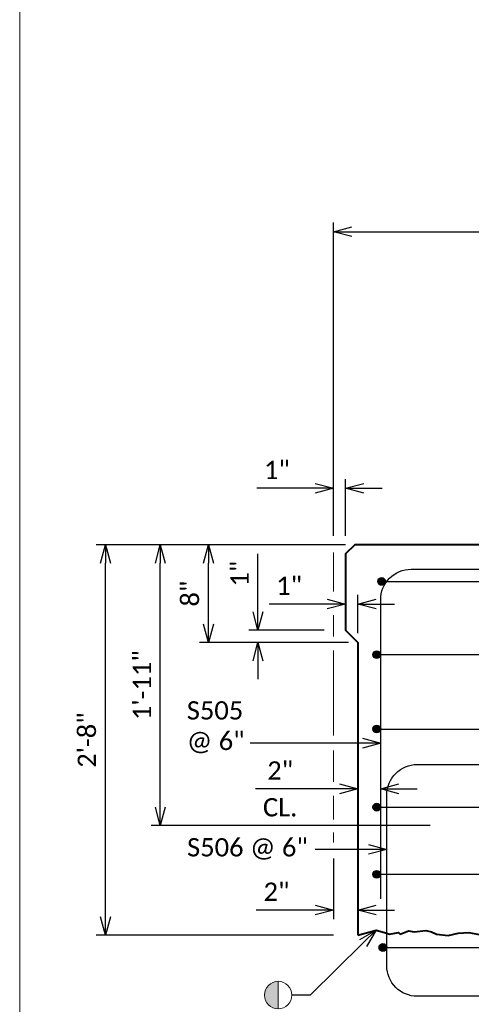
# Model space of a CAD drawing. Extents: x -1659 to -530, y -2368 to -1849.
# Tile 2 of 12: x -1415 to -1378, y -2327 to -2246. Entities that reach past the tile are written whole.
import ezdxf
from ezdxf import colors
from ezdxf.entities.mleader import LeaderData, LeaderLine
from ezdxf.enums import TextEntityAlignment as Align
from ezdxf.math import Vec2, Vec3

# ---------------------------------------------------------------- set-up
doc = ezdxf.new("R2010")
doc.units = 0
doc.header["$MEASUREMENT"] = 0
doc.linetypes.add('Wisdot2', pattern=[0.125, 0.0625, -0.0625])
for name, color, linetype, lineweight in [('B_ANNO_DIM', 7, 'Continuous', 18), ('B_ANNO_SYMB', 7, 'Continuous', 18), ('B_ANNO_TEXT', 7, 'Continuous', 18), ('B_CONC_DECK', 1, 'Continuous', 40), ('B_CONC_PPT', 12, 'Continuous', 40), ('B_DETAIL_HIDDEN', 7, 'Wisdot2', 25), ('B_REBAR', 5, 'Continuous', 25)]:
    doc.layers.add(name, color=color, linetype=linetype, lineweight=lineweight)
doc.layers.add('B_ANNO_NOPLOT', color=47, linetype='Continuous', lineweight=18, plot=False)
doc.styles.add('Annotative', font='calibri.ttf', dxfattribs={"height": 0.0625})
doc.styles.get("Standard").update_dxf_attribs({"font": 'calibri.ttf'})
doc.dimstyles.new('Annotative', dxfattribs={"dimscale": 0, "dimtxt": 0.0625, "dimasz": 0.0625, "dimexe": 0.03125, "dimexo": 0.03125, "dimgap": 0.03125, "dimtad": 1, "dimdec": 3, "dimzin": 3, "dimdsep": 46, "dimlunit": 4, "dimtxsty": 'Standard', "dimblk": 'OPEN30', "dimcen": 0.03125, "dimaunit": 1, "dimadec": 0, "dimazin": 3, "dimtfac": 0.75, "dimtdec": 3, "dimtofl": 0, "dimtmove": 0, "dimatfit": 3, "dimldrblk": 'OPEN30', "dimfxl": 1, "dimtfill": 1, "dimfrac": 1, "dimtolj": 1, "dimtzin": 0, "dimarcsym": 0})

# ---------------------------------------------------------------- blocks, each defined once
blk = doc.blocks.new('INS_PPTAELEC_BASE')
at = {"layer": 'B_ANNO_NOPLOT', "flags": 128}
blk.add_lwpolyline([(0, 0), (0, 252), (323.9277, 252), (323.9277, 238.8552), (378, 238.8552), (378, 40.4996), (316.5708, 40.4996), (316.5708, 0)], close=True, dxfattribs=at)
blk = doc.blocks.new('rebar - section A')
at = {"layer": 'B_REBAR'}
h = blk.add_hatch(color=256, dxfattribs=at)
edge = h.paths.add_edge_path()
edge.add_arc((1.949, 29), 0.318, 0, 360)
h = blk.add_hatch(color=256, dxfattribs=at)
edge = h.paths.add_edge_path()
edge.add_arc((26.324, 29), 0.318, 0, 360)
h = blk.add_hatch(color=256, dxfattribs=at)
edge = h.paths.add_edge_path()
edge.add_arc((26.935, 29.408), 0.375, 0, 360)
h = blk.add_hatch(color=256, dxfattribs=at)
edge = h.paths.add_edge_path()
edge.add_arc((32.455, 29.387), 0.375, 0, 360)
h = blk.add_hatch(color=256, dxfattribs=at)
edge = h.paths.add_edge_path()
edge.add_arc((1.557, 23), 0.318, 0, 360)
h = blk.add_hatch(color=256, dxfattribs=at)
edge = h.paths.add_edge_path()
edge.add_arc((26.305, 23), 0.318, 0, 360)
h = blk.add_hatch(color=256, dxfattribs=at)
edge = h.paths.add_edge_path()
edge.add_arc((26.954, 20.54), 0.375, 0, 360)
h = blk.add_hatch(color=256, dxfattribs=at)
edge = h.paths.add_edge_path()
edge.add_arc((1.557, 16.9), 0.318, 0, 360)
h = blk.add_hatch(color=256, dxfattribs=at)
edge = h.paths.add_edge_path()
edge.add_arc((26.305, 16.9), 0.318, 0, 360)
h = blk.add_hatch(color=256, dxfattribs=at)
edge = h.paths.add_edge_path()
edge.add_arc((32.25, 13.928), 0.375, 0, 360)
h = blk.add_hatch(color=256, dxfattribs=at)
edge = h.paths.add_edge_path()
edge.add_arc((26.75, 11.873), 0.375, 0, 360)
h = blk.add_hatch(color=256, dxfattribs=at)
edge = h.paths.add_edge_path()
edge.add_arc((32.25, 11.873), 0.375, 0, 360)
h = blk.add_hatch(color=256, dxfattribs=at)
edge = h.paths.add_edge_path()
edge.add_arc((1.557, 10.5), 0.318, 0, 360)
h = blk.add_hatch(color=256, dxfattribs=at)
edge = h.paths.add_edge_path()
edge.add_arc((26.693, 10.5), 0.318, 0, 360)
h = blk.add_hatch(color=256, dxfattribs=at)
edge = h.paths.add_edge_path()
edge.add_arc((1.557, 5), 0.318, 0, 360)
h = blk.add_hatch(color=256, dxfattribs=at)
edge = h.paths.add_edge_path()
edge.add_arc((26.693, 5), 0.318, 0, 360)
h = blk.add_hatch(color=256, dxfattribs=at)
edge = h.paths.add_edge_path()
edge.add_arc((26.989, 3.766), 0.375, 0, 360)
h = blk.add_hatch(color=256, dxfattribs=at)
edge = h.paths.add_edge_path()
edge.add_arc((32.25, 2.666), 0.375, 0, 360)
h = blk.add_hatch(color=256, dxfattribs=at)
edge = h.paths.add_edge_path()
edge.add_arc((2.057, -1), 0.318, 0, 360)
h = blk.add_hatch(color=256, dxfattribs=at)
edge = h.paths.add_edge_path()
edge.add_arc((26.693, -1), 0.318, 0, 360)
h = blk.add_hatch(color=256, dxfattribs=at)
edge = h.paths.add_edge_path()
edge.add_arc((2.057, -7), 0.318, 0, 360)
h = blk.add_hatch(color=256, dxfattribs=at)
edge = h.paths.add_edge_path()
edge.add_arc((26.693, -7), 0.318, 0, 360)
at = {"layer": 'B_DETAIL_HIDDEN'}
blk.add_line((32.845, 14.687), (32.845, 30.393), dxfattribs=at)
at = {"layer": 'B_REBAR'}
for p, q in [((26.638, 4.847), (26.586, 30.393)), ((1.631, 29), (26.641, 29)), ((1.24, 23), (26.305, 23)), ((1.24, 16.9), (26.305, 16.9)), ((32.866, 4.484), (32.845, 14.687)), ((1.24, 10.5), (27.01, 10.5)), ((26.375, -4.554), (26.375, 11.258)), ((1.24, 5), (27.01, 5)), ((1.74, -1), (27.01, -1)), ((1.74, -7), (27.01, -7))]:
    blk.add_line(p, q, dxfattribs=at)
at = {"layer": 'B_REBAR', "flags": 128}
for points in [[(1.875, 3), (1.875, 27.5, -0.414214), (4.375, 30), (23.375, 30, -0.414214), (25.875, 27.5), (25.875, 3)], [(12.875, 2.5), (12.875, 27, -0.414214), (15.375, 29.5), (24.375, 29.5)], [(14.375, -5), (4.875, -5, -0.414214), (2.375, -2.5), (2.375, 11.5, -0.414214), (4.875, 14), (30.625, 14, -0.414214), (33.125, 11.5), (33.125, -2.125, 0.414214), (35, -4), (43.125, -4)], [(24.875, -4.5), (15.875, -4.5, -0.414214), (13.375, -2), (13.375, 12, -0.414214), (15.875, 14.5), (25.375, 14.5)], [(32.602, 11.633), (32.625, -2.679, 0.414214), (34.5, -4.554), (41.625, -4.554)]]:
    blk.add_lwpolyline(points, format="xyb", dxfattribs=at)
at = {"layer": 'B_REBAR'}
for centre, radius in [((1.949, 29), 0.318), ((26.324, 29), 0.318), ((26.935, 29.408), 0.375), ((32.455, 29.387), 0.375), ((1.557, 23), 0.318), ((26.305, 23), 0.318), ((26.954, 20.54), 0.375), ((1.557, 16.9), 0.318), ((26.305, 16.9), 0.318), ((32.25, 13.928), 0.375), ((26.75, 11.873), 0.375), ((32.25, 11.873), 0.375), ((1.557, 10.5), 0.318), ((26.693, 10.5), 0.318), ((1.557, 5), 0.318), ((26.693, 5), 0.318), ((26.989, 3.766), 0.375), ((32.25, 2.666), 0.375), ((2.057, -1), 0.318), ((26.693, -1), 0.318), ((2.057, -7), 0.318), ((26.693, -7), 0.318)]:
    blk.add_circle(centre, radius, dxfattribs=at)
for centre, start, end in [((29.5, 11.258), 6.8921, 180), ((29.763, 4.847), 180, 353.1079)]:
    blk.add_arc(centre, 3.125, start, end, dxfattribs=at)
blk = doc.blocks.new('_Open30')
at = {"color": 0, "linetype": 'ByBlock', "lineweight": -2}
for p, q in [((-1, 0.268), (0, 0)), ((0, 0), (-1, -0.268)), ((0, 0), (-1, 0))]:
    blk.add_line(p, q, dxfattribs=at)
blk = doc.blocks.new('*D693')
at = {"layer": 'B_ANNO_DIM', "color": 0, "lineweight": -2, "transparency": 16777216}
for p, q in [((25.725, 78.989), (25.725, 104.653)), ((62.69, 93.617), (62.69, 104.653)), ((27.225, 103.903), (61.19, 103.903))]:
    blk.add_line(p, q, dxfattribs=at)
at = {"layer": 'Defpoints', "color": 0, "transparency": 16777216}
for p in [(62.69, 103.903), (62.69, 92.867), (25.725, 78.239)]:
    blk.add_point(p, dxfattribs=at)
at = {"layer": 'B_ANNO_DIM', "color": 0, "lineweight": -2, "transparency": 16777216, "xscale": 1.5, "yscale": 1.5, "zscale": 1.5, "rotation": 180}
blk.add_blockref('_Open30', (25.725, 103.903), dxfattribs=at)
at = {"layer": 'B_ANNO_DIM', "color": 0, "lineweight": -2, "transparency": 16777216, "xscale": 1.5, "yscale": 1.5, "zscale": 1.5}
blk.add_blockref('_Open30', (62.69, 103.903), dxfattribs=at)
at = {"layer": 'B_ANNO_DIM', "color": 0, "transparency": 16777216, "insert": (44.207, 105.421), "char_height": 1.5, "attachment_point": 5, "bg_fill": 3, "box_fill_scale": 1.25, "bg_fill_color": 256, "bg_fill_true_color": 13158600, "bg_fill_transparency": 0}
blk.add_mtext('\\A1;3\'-1"', dxfattribs=at)
blk = doc.blocks.new('circle half solid')
at = {"layer": 'B_ANNO_SYMB'}
h = blk.add_hatch(color=256, dxfattribs=at)
edge = h.paths.add_edge_path()
edge.add_line((-2.44, 0.375), (-2.44, -1.875))
edge.add_arc((-2.44, -0.75), 1.125, 90, 270, ccw=False)
at = {"layer": 'B_ANNO_SYMB', "flags": 128}
blk.add_lwpolyline([(-2.44, 0.375), (-2.44, -1.875, -1), (-2.44, 0.375)], format="xyb", dxfattribs=at)
at = {"layer": 'B_ANNO_SYMB'}
blk.add_circle((-2.44, -0.75), 1.125, dxfattribs=at)
blk = doc.blocks.new('*D698')
at = {"layer": 'B_ANNO_DIM', "color": 0, "lineweight": -2, "transparency": 16777216}
for p, q in [((26.725, 78.239), (6.285, 78.239)), ((7.035, 47.739), (7.035, 76.739)), ((25.725, 46.239), (6.285, 46.239))]:
    blk.add_line(p, q, dxfattribs=at)
at = {"layer": 'Defpoints', "color": 0, "transparency": 16777216}
for p in [(7.035, 78.239), (27.475, 78.239), (26.475, 46.239)]:
    blk.add_point(p, dxfattribs=at)
at = {"layer": 'B_ANNO_DIM', "color": 0, "lineweight": -2, "transparency": 16777216, "xscale": 1.5, "yscale": 1.5, "zscale": 1.5}
for p, rotation in [((7.035, 78.239), 90), ((7.035, 46.239), 270)]:
    blk.add_blockref('_Open30', p, dxfattribs=dict(at, rotation=rotation))
at = {"layer": 'B_ANNO_DIM', "color": 0, "transparency": 16777216, "insert": (5.516, 62.239), "char_height": 1.5, "attachment_point": 5, "rotation": 90, "bg_fill": 3, "box_fill_scale": 1.25, "bg_fill_color": 256, "bg_fill_true_color": 13158600, "bg_fill_transparency": 0}
blk.add_mtext('\\A1;2\'-8"', dxfattribs=at)
blk = doc.blocks.new('*D692')
at = {"layer": 'B_ANNO_DIM', "color": 0, "lineweight": -2, "transparency": 16777216}
for p, q in [((11.53, 56.739), (11.53, 76.739)), ((33.651, 55.239), (10.78, 55.239))]:
    blk.add_line(p, q, dxfattribs=at)
at = {"layer": 'Defpoints', "color": 0, "transparency": 16777216}
for p in [(11.53, 78.239), (11.53, 78.239), (34.401, 55.239)]:
    blk.add_point(p, dxfattribs=at)
at = {"layer": 'B_ANNO_DIM', "color": 0, "lineweight": -2, "transparency": 16777216, "xscale": 1.5, "yscale": 1.5, "zscale": 1.5}
for p, rotation in [((11.53, 78.239), 90), ((11.53, 55.239), 270)]:
    blk.add_blockref('_Open30', p, dxfattribs=dict(at, rotation=rotation))
at = {"layer": 'B_ANNO_DIM', "color": 0, "transparency": 16777216, "insert": (10.028, 66.739), "char_height": 1.5, "attachment_point": 5, "rotation": 90, "bg_fill": 3, "box_fill_scale": 1.25, "bg_fill_color": 256, "bg_fill_true_color": 13158600, "bg_fill_transparency": 0}
blk.add_mtext('\\A1;1\'-11"', dxfattribs=at)
blk = doc.blocks.new('*D699')
at = {"layer": 'B_ANNO_DIM', "color": 0, "lineweight": -2, "transparency": 16777216}
for p, q in [((26.725, 78.989), (26.725, 83.624)), ((24.225, 82.874), (19.459, 82.874)), ((28.225, 82.874), (29.725, 82.874))]:
    blk.add_line(p, q, dxfattribs=at)
at = {"layer": 'Defpoints', "color": 0, "transparency": 16777216}
for p in [(25.725, 82.874), (26.725, 82.874), (26.725, 78.239)]:
    blk.add_point(p, dxfattribs=at)
at = {"layer": 'B_ANNO_DIM', "color": 0, "lineweight": -2, "transparency": 16777216, "xscale": 1.5, "yscale": 1.5, "zscale": 1.5}
blk.add_blockref('_Open30', (25.725, 82.874), dxfattribs=at)
at = {"layer": 'B_ANNO_DIM', "color": 0, "lineweight": -2, "transparency": 16777216, "xscale": 1.5, "yscale": 1.5, "zscale": 1.5, "rotation": 180}
blk.add_blockref('_Open30', (26.725, 82.874), dxfattribs=at)
at = {"layer": 'B_ANNO_DIM', "color": 0, "transparency": 16777216, "insert": (21.092, 84.376), "char_height": 1.5, "attachment_point": 5, "bg_fill": 3, "box_fill_scale": 1.25, "bg_fill_color": 256, "bg_fill_true_color": 13158600, "bg_fill_transparency": 0}
blk.add_mtext('\\A1;1"', dxfattribs=at)
blk = doc.blocks.new('*D700')
at = {"layer": 'B_ANNO_DIM', "color": 0, "lineweight": -2, "transparency": 16777216}
for p, q in [((15.485, 71.739), (15.485, 76.739)), ((26.975, 70.239), (14.735, 70.239))]:
    blk.add_line(p, q, dxfattribs=at)
at = {"layer": 'Defpoints', "color": 0, "transparency": 16777216}
for p in [(15.485, 78.239), (15.485, 78.239), (27.725, 70.239)]:
    blk.add_point(p, dxfattribs=at)
at = {"layer": 'B_ANNO_DIM', "color": 0, "lineweight": -2, "transparency": 16777216, "xscale": 1.5, "yscale": 1.5, "zscale": 1.5}
for p, rotation in [((15.485, 78.239), 90), ((15.485, 70.239), 270)]:
    blk.add_blockref('_Open30', p, dxfattribs=dict(at, rotation=rotation))
at = {"layer": 'B_ANNO_DIM', "color": 0, "transparency": 16777216, "insert": (13.967, 74.239), "char_height": 1.5, "attachment_point": 5, "rotation": 90, "bg_fill": 3, "box_fill_scale": 1.25, "bg_fill_color": 256, "bg_fill_true_color": 13158600, "bg_fill_transparency": 0}
blk.add_mtext('\\A1;8"', dxfattribs=at)
blk = doc.blocks.new('*D704')
at = {"layer": 'B_ANNO_DIM', "color": 0, "lineweight": -2, "transparency": 16777216}
for p, q in [((19.536, 72.739), (19.536, 77.505)), ((24.972, 71.239), (18.786, 71.239)), ((19.536, 68.739), (19.536, 67.239))]:
    blk.add_line(p, q, dxfattribs=at)
at = {"layer": 'Defpoints', "color": 0, "transparency": 16777216}
for p in [(19.536, 71.239), (25.722, 71.239), (19.536, 70.239)]:
    blk.add_point(p, dxfattribs=at)
at = {"layer": 'B_ANNO_DIM', "color": 0, "lineweight": -2, "transparency": 16777216, "xscale": 1.5, "yscale": 1.5, "zscale": 1.5}
for p, rotation in [((19.536, 71.239), 270), ((19.536, 70.239), 90)]:
    blk.add_blockref('_Open30', p, dxfattribs=dict(at, rotation=rotation))
at = {"layer": 'B_ANNO_DIM', "color": 0, "transparency": 16777216, "insert": (18.035, 75.872), "char_height": 1.5, "attachment_point": 5, "rotation": 90, "bg_fill": 3, "box_fill_scale": 1.25, "bg_fill_color": 256, "bg_fill_true_color": 13158600, "bg_fill_transparency": 0}
blk.add_mtext('\\A1;1"', dxfattribs=at)
blk = doc.blocks.new('*D703')
at = {"layer": 'B_ANNO_DIM', "color": 0, "lineweight": -2, "transparency": 16777216}
for p, q in [((27.725, 70.989), (27.725, 74.136)), ((25.225, 73.386), (20.459, 73.386)), ((29.225, 73.386), (30.725, 73.386))]:
    blk.add_line(p, q, dxfattribs=at)
at = {"layer": 'Defpoints', "color": 0, "transparency": 16777216}
for p in [(26.725, 73.386), (27.725, 73.386), (27.725, 70.239)]:
    blk.add_point(p, dxfattribs=at)
at = {"layer": 'B_ANNO_DIM', "color": 0, "lineweight": -2, "transparency": 16777216, "xscale": 1.5, "yscale": 1.5, "zscale": 1.5}
blk.add_blockref('_Open30', (26.725, 73.386), dxfattribs=at)
at = {"layer": 'B_ANNO_DIM', "color": 0, "lineweight": -2, "transparency": 16777216, "xscale": 1.5, "yscale": 1.5, "zscale": 1.5, "rotation": 180}
blk.add_blockref('_Open30', (27.725, 73.386), dxfattribs=at)
at = {"layer": 'B_ANNO_DIM', "color": 0, "transparency": 16777216, "insert": (22.092, 74.888), "char_height": 1.5, "attachment_point": 5, "bg_fill": 3, "box_fill_scale": 1.25, "bg_fill_color": 256, "bg_fill_true_color": 13158600, "bg_fill_transparency": 0}
blk.add_mtext('\\A1;1"', dxfattribs=at)
blk = doc.blocks.new('*D694')
at = {"layer": 'B_ANNO_DIM', "color": 0, "lineweight": -2, "transparency": 16777216}
for p, q in [((26.225, 58.237), (19.327, 58.237)), ((31.1, 58.237), (32.6, 58.237))]:
    blk.add_line(p, q, dxfattribs=at)
at = {"layer": 'Defpoints', "color": 0, "transparency": 16777216}
for p in [(27.725, 58.237), (29.6, 58.237), (29.6, 58.237)]:
    blk.add_point(p, dxfattribs=at)
at = {"layer": 'B_ANNO_DIM', "color": 0, "lineweight": -2, "transparency": 16777216, "xscale": 1.5, "yscale": 1.5, "zscale": 1.5}
blk.add_blockref('_Open30', (27.725, 58.237), dxfattribs=at)
at = {"layer": 'B_ANNO_DIM', "color": 0, "lineweight": -2, "transparency": 16777216, "xscale": 1.5, "yscale": 1.5, "zscale": 1.5, "rotation": 180}
blk.add_blockref('_Open30', (29.6, 58.237), dxfattribs=at)
at = {"layer": 'B_ANNO_DIM', "color": 0, "transparency": 16777216, "char_height": 1.5, "attachment_point": 5}
for s, insert in [('\\A1;2"', (21.358, 59.744)), ('\\A1;CL.', (21.358, 56.722))]:
    blk.add_mtext(s, dxfattribs=dict(at, insert=insert))
blk = doc.blocks.new('*D685')
at = {"layer": 'B_ANNO_DIM', "color": 0, "lineweight": -2, "transparency": 16777216}
for p, q in [((25.725, 52.53), (25.725, 47.554)), ((24.225, 48.304), (19.39, 48.304)), ((29.225, 48.304), (30.725, 48.304))]:
    blk.add_line(p, q, dxfattribs=at)
at = {"layer": 'Defpoints', "color": 0, "transparency": 16777216}
for p in [(25.725, 53.28), (27.725, 48.304), (27.725, 48.304)]:
    blk.add_point(p, dxfattribs=at)
at = {"layer": 'B_ANNO_DIM', "color": 0, "lineweight": -2, "transparency": 16777216, "xscale": 1.5, "yscale": 1.5, "zscale": 1.5}
blk.add_blockref('_Open30', (25.725, 48.304), dxfattribs=at)
at = {"layer": 'B_ANNO_DIM', "color": 0, "lineweight": -2, "transparency": 16777216, "xscale": 1.5, "yscale": 1.5, "zscale": 1.5, "rotation": 180}
blk.add_blockref('_Open30', (27.725, 48.304), dxfattribs=at)
at = {"layer": 'B_ANNO_DIM', "color": 0, "transparency": 16777216, "insert": (21.057, 49.811), "char_height": 1.5, "width": 2.56385, "attachment_point": 5}
blk.add_mtext('\\A1;2"', dxfattribs=at)
blk = doc.blocks.new('*U248')
at = {"layer": 'B_ANNO_NOPLOT', "flags": 128}
blk.add_lwpolyline([(0, 0), (0, 252), (323.9277, 252), (323.9277, 238.8552), (378, 238.8552), (378, 40.4996), (316.5708, 40.4996), (316.5708, 0)], close=True, dxfattribs=at)
blk = doc.blocks.new('*U233')
at = {"layer": 'B_ANNO_NOPLOT', "flags": 128}
blk.add_lwpolyline([(0, 0), (0, 252), (323.9277, 252), (323.9277, 238.8552), (378, 238.8552), (378, 40.4996), (316.5708, 40.4996), (316.5708, 0)], close=True, dxfattribs=at)
blk = doc.blocks.new('*U231')
at = {"layer": 'B_ANNO_NOPLOT', "flags": 128}
blk.add_lwpolyline([(0, 0), (0, 252), (323.9277, 252), (323.9277, 238.8552), (378, 238.8552), (378, 40.4996), (316.5708, 40.4996), (316.5708, 0)], close=True, dxfattribs=at)
blk = doc.blocks.new('*U659')
at = {"layer": 'B_ANNO_NOPLOT', "flags": 128}
blk.add_lwpolyline([(0, 0), (0, 252), (323.92766, 252), (323.92766, 238.85516), (378, 238.85516), (378, 40.49961), (316.57075, 40.49961), (316.57075, 0)], close=True, dxfattribs=at)
at = {"layer": 'B_CONC_DECK', "flags": 128}
blk.add_lwpolyline([(27.72475, 46.23937), (29.23175, 46.66537), (29.90775, 46.46237), (30.31375, 46.32737), (31.05775, 46.46237), (31.19275, 46.32737), (31.86875, 46.59837), (32.34275, 46.53037), (33.29834, 46.64371), (33.76275, 46.53037), (34.16875, 46.32737), (35.12487, 46.22537), (35.96097, 46.41163), (36.82744, 46.45792), (37.66589, 46.31612)], dxfattribs=at)
at = {"layer": 'B_CONC_PPT', "lineweight": 40, "flags": 128}
blk.add_lwpolyline([(51.47475, 78.23937), (27.47475, 78.23937), (26.72475, 77.48937), (26.72475, 71.23937), (27.72475, 70.23937), (27.72475, 46.23937)], dxfattribs=at)
at = {"color": 7, "linetype": 'Continuous', "lineweight": 18}
blk.add_blockref('circle half solid', (23.6304, 42.09102), dxfattribs=at)
at = {"layer": 'B_ANNO_DIM'}
blk.add_blockref('rebar - section A', (27.72475, 46.23937), dxfattribs=at)
at = {"layer": 'B_ANNO_DIM', "style": 'Annotative'}
for tag, p in [('BAR13', (349.32586, 216.852)), ('BAR11', (233.43496, 176.74271)), ('BAR12', (232.32945, 173.46787)), ('BAR9', (70.59703, 137.17474)), ('BAR10', (70.56083, 133.15842)), ('BAR14', (71.28031, 80.24181))]:
    blk.add_attdef(tag, p, '', height=1.5, dxfattribs=at)
at = {"layer": 'B_ANNO_TEXT', "style": 'Annotative'}
for tag, p in [('#BR1', (229.62571, 26.61883)), ('#BR2', (229.62571, 23.77403)), ('#BR3', (229.62571, 20.92923)), ('#BR4', (229.62571, 15.23963)), ('#BR5', (229.62571, 12.39483))]:
    blk.add_attdef(tag, text='', height=1.5, dxfattribs=at).set_placement(p, align=Align.CENTER)
at = {"layer": 'B_ANNO_DIM'}
ml = blk.add_multileader_mtext('Standard', dxfattribs=at)
ml.set_content('', color=256)
ml.set_leader_properties()
ml.set_arrow_properties(name='OPEN30')
ml.build(insert=Vec2(0, 0))
ml.multileader.update_dxf_attribs({"text_right_attachment_type": 3, "dogleg_length": 0.0625, "arrow_head_size": 1.5, "scale": 24})
ctx = ml.context
ctx.base_point, ctx.scale, ctx.char_height, ctx.arrow_head_size, ctx.landing_gap_size, ctx.plane_origin = Vec3(20.81548, 41.34102), 24, 1.5, 1.5, 0.75, Vec3(28.63668, 46.66102)
ctx.right_attachment = 3
notes = []
notes.append((ctx, [(0, (1, 1, 0), (23.81548, 41.34102), (-1, 0), 1.5, [(0, [(29.23175, 46.66537), (23.81548, 41.34102), (23.81548, 41.34102)], 0, [])])]))
ctx.mtext.insert, ctx.mtext.flow_direction = Vec3(21.56548, 42.09102), 5
for ctx, leaders in notes:
    for number, flags, end, landing, length, lines in leaders:
        leader = LeaderData()
        leader.index, (leader.has_last_leader_line, leader.has_dogleg_vector, leader.attachment_direction) = number, flags
        leader.last_leader_point, leader.dogleg_vector, leader.dogleg_length = Vec3(end), Vec3(landing), length
        for number, points, colour, breaks in lines:
            line = LeaderLine()
            line.index, line.vertices, line.color, line.breaks = number, Vec3.list(points), colors.encode_raw_color(colour), breaks
            leader.lines.append(line)
        ctx.leaders.append(leader)
dim = blk.add_linear_dim(base=(62.68973, 103.90296), p1=(25.72475, 78.23937), p2=(62.68973, 92.86688), dimstyle='Annotative', dxfattribs=at)
dim.commit()
dim.dimension.update_dxf_attribs({"geometry": '*D693', "text_midpoint": (44.20724, 105.42142)})
dim = blk.add_linear_dim(base=(7.03472, 78.23937), p1=(26.47475, 46.23937), p2=(27.47475, 78.23937), angle=90, dimstyle='Annotative', dxfattribs=at)
dim.commit()
dim.dimension.update_dxf_attribs({"geometry": '*D698', "text_midpoint": (5.51626, 62.23937)})
blk.add_line((25.72165, 53.8481), (25.72165, 54.673), dxfattribs=at)
dim = blk.add_linear_dim(base=(11.52963, 78.23937), p1=(34.40131, 55.23937), p2=(11.52963, 78.23937), angle=90, dimstyle='Annotative', dxfattribs=at)
dim.commit()
dim.dimension.update_dxf_attribs({"geometry": '*D692', "text_midpoint": (10.0279, 66.73937)})
dim = blk.add_linear_dim(base=(27.72475, 48.30373), p1=(25.72475, 53.28029), p2=(27.72475, 48.30373), text='2"', dimstyle='Annotative', override={"dimtfill": 0}, dxfattribs=at)
dim.commit()
dim.dimension.update_dxf_attribs({"geometry": '*D685', "text_midpoint": (21.05745, 48.30373), "dimtype": 160})
ml = blk.add_multileader_mtext('Standard', dxfattribs=at)
ml.set_content('S506 @ 6"', color=256)
ml.set_leader_properties()
ml.set_arrow_properties(name='OPEN30')
ml.build(insert=Vec2(0, 0))
ml.multileader.update_dxf_attribs({"text_right_attachment_type": 3, "dogleg_length": 0.0625, "arrow_head_size": 1.5, "scale": 24})
ctx = ml.context
ctx.base_point, ctx.scale, ctx.char_height, ctx.arrow_head_size, ctx.landing_gap_size, ctx.plane_origin = Vec3(12.97742, 53.31029), 24, 1.5, 1.5, 0.75, Vec3(30.09975, 53.28029)
ctx.right_attachment = 3
notes = []
notes.append((ctx, [(0, (1, 1, 0), (25.72165, 53.28029), (-1, 0), 1.5, [(0, [(30.09975, 53.28029), (26.8425, 53.28029), (26.71741, 53.28029)], 0, [])])]))
ctx.mtext.insert, ctx.mtext.flow_direction = Vec3(13.72742, 54.20048), 5
for ctx, leaders in notes:
    for number, flags, end, landing, length, lines in leaders:
        leader = LeaderData()
        leader.index, (leader.has_last_leader_line, leader.has_dogleg_vector, leader.attachment_direction) = number, flags
        leader.last_leader_point, leader.dogleg_vector, leader.dogleg_length = Vec3(end), Vec3(landing), length
        for number, points, colour, breaks in lines:
            line = LeaderLine()
            line.index, line.vertices, line.color, line.breaks = number, Vec3.list(points), colors.encode_raw_color(colour), breaks
            leader.lines.append(line)
        ctx.leaders.append(leader)
for p, q in [((25.72165, 58.8174), (25.72165, 61.37832)), ((25.72165, 55.73358), (25.72165, 57.66566))]:
    blk.add_line(p, q, dxfattribs=at)
dim = blk.add_linear_dim(base=(26.72475, 82.87385), p1=(25.72475, 82.87385), p2=(26.72475, 78.23937), dimstyle='Annotative', dxfattribs=at)
dim.commit()
dim.dimension.update_dxf_attribs({"geometry": '*D699', "text_midpoint": (21.09206, 82.87385), "dimtype": 160})
dim = blk.add_linear_dim(base=(29.59975, 58.23698), p1=(27.72475, 58.23698), p2=(29.59975, 58.23698), text='2"\\XCL.', dimstyle='Annotative', override={"dimtfill": 0}, dxfattribs=at)
dim.commit()
dim.dimension.update_dxf_attribs({"geometry": '*D694', "text_midpoint": (21.35847, 58.23698), "dimtype": 160})
ml = blk.add_multileader_mtext('Standard', dxfattribs=at)
ml.set_content('S505\\P@ 6"', color=256)
ml.set_leader_properties()
ml.set_arrow_properties(name='OPEN30')
ml.build(insert=Vec2(0, 0))
ml.multileader.update_dxf_attribs({"text_right_attachment_type": 3, "dogleg_length": 0.0625, "arrow_head_size": 1.5, "scale": 24})
ctx = ml.context
ctx.base_point, ctx.scale, ctx.char_height, ctx.arrow_head_size, ctx.landing_gap_size, ctx.plane_origin = Vec3(12.95172, 64.52929), 24, 1.5, 1.5, 0.75, Vec3(30.09975, 61.98429)
ctx.right_attachment = 3
notes = []
notes.append((ctx, [(0, (1, 1, 0), (20.41019, 61.98429), (-1, 0), 1.5, [(0, [(29.59975, 61.98429), (25.14124, 61.98429), (24.3846, 61.98429)], 0, [])])]))
ctx.mtext.insert, ctx.mtext.flow_direction = Vec3(13.70172, 65.41948), 5
for ctx, leaders in notes:
    for number, flags, end, landing, length, lines in leaders:
        leader = LeaderData()
        leader.index, (leader.has_last_leader_line, leader.has_dogleg_vector, leader.attachment_direction) = number, flags
        leader.last_leader_point, leader.dogleg_vector, leader.dogleg_length = Vec3(end), Vec3(landing), length
        for number, points, colour, breaks in lines:
            line = LeaderLine()
            line.index, line.vertices, line.color, line.breaks = number, Vec3.list(points), colors.encode_raw_color(colour), breaks
            leader.lines.append(line)
        ctx.leaders.append(leader)
dim = blk.add_linear_dim(base=(15.48543, 78.23937), p1=(27.72475, 70.23937), p2=(15.48543, 78.23937), angle=90, dimstyle='Annotative', dxfattribs=at)
dim.commit()
dim.dimension.update_dxf_attribs({"geometry": '*D700', "text_midpoint": (13.96697, 74.23937)})
dim = blk.add_linear_dim(base=(19.53648, 71.23937), p1=(19.53648, 70.23937), p2=(25.72165, 71.23937), angle=90, dimstyle='Annotative', dxfattribs=at)
dim.commit()
dim.dimension.update_dxf_attribs({"geometry": '*D704', "text_midpoint": (19.53648, 75.87206), "dimtype": 160})
blk.add_line((25.72165, 62.599), (25.72165, 69.57561), dxfattribs=at)
dim = blk.add_linear_dim(base=(27.72475, 73.38603), p1=(26.72475, 73.38603), p2=(27.72475, 70.23937), dimstyle='Annotative', dxfattribs=at)
dim.commit()
dim.dimension.update_dxf_attribs({"geometry": '*D703', "text_midpoint": (22.09206, 73.38603), "dimtype": 160})
for p, q in [((25.72165, 74.40018), (25.72165, 77.60659)), ((25.72165, 70.72546), (25.72165, 72.48016))]:
    blk.add_line(p, q, dxfattribs=at)

msp = doc.modelspace()

# ---------------------------------------------------------------- block references
msp.add_blockref('INS_PPTAELEC_BASE', (-1414.998, -2367.75))

# ---------------------------------------------------------------- next in the draw order: block references
msp.add_blockref('*U659', (-1414.998, -2367.75))

# ---------------------------------------------------------------- next in the draw order: block references
msp.add_blockref('*U248', (-1414.998, -2367.75))

# ---------------------------------------------------------------- next in the draw order: block references
msp.add_blockref('*U233', (-1414.998, -2367.75))

# ---------------------------------------------------------------- next in the draw order: block references
msp.add_blockref('*U231', (-1414.998, -2367.75))

doc.saveas('drawing.dxf')
